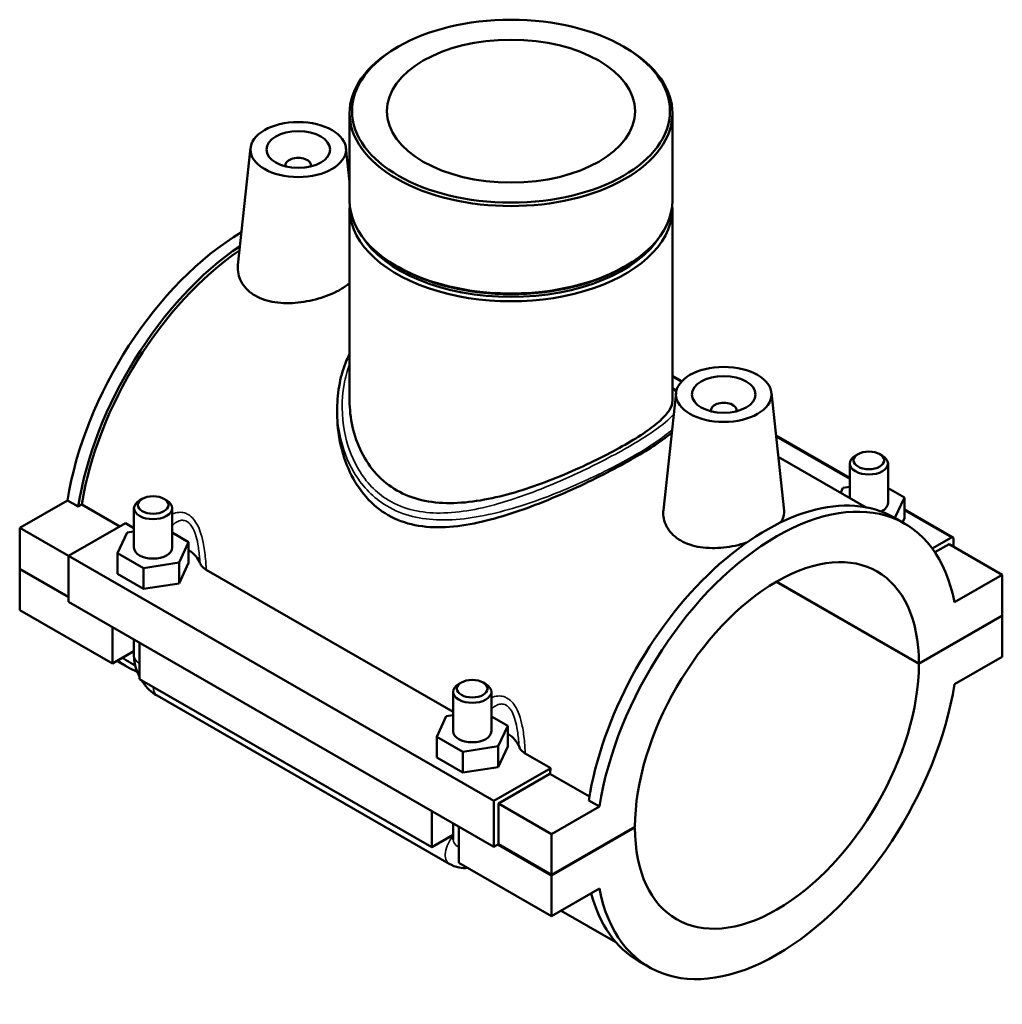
# Model space of a CAD drawing. Header units: millimetres. Extents: x 0 to 1034, y -188 to 1281.
# Tile 8 of 8: x 880 to 1034, y 729 to 884. Entities that reach past the tile are written whole.
import ezdxf

# ---------------------------------------------------------------- set-up
doc = ezdxf.new("R2010")
doc.units = ezdxf.units.MM
doc.layers.add('Visible (ISO)', color=7, linetype='Continuous', lineweight=50)
doc.layers.add('Visible Narrow (ISO)', color=7, linetype='Continuous', lineweight=35)

msp = doc.modelspace()

# ---------------------------------------------------------------- linework, layer by layer
at = {"layer": 'Visible (ISO)'}
for p, q in [((939.5189, 879.4683), (939.2424, 879.3078)), ((974.9097, 879.4683), (975.1862, 879.3078)), ((931.8955, 869.0379), (931.8955, 855.3218)), ((982.5331, 869.0379), (982.5331, 855.3218)), ((916.3531, 863.6004), (914.3771, 845.1707)), ((931.3246, 863.6004), (931.8955, 858.2757)), ((921.8389, 860.8816), (921.8389, 860.6953)), ((925.8389, 860.8816), (925.8389, 860.6953)), ((931.8955, 854.0955), (931.8955, 823.9449)), ((982.5331, 854.0955), (982.5331, 823.9449)), ((939.5973, 844.8459), (939.2424, 845.0519)), ((974.8313, 844.8459), (975.1862, 845.0519)), ((982.5331, 827.806), (984.0025, 826.9598)), ((983.104, 825.1611), (981.128, 806.7314)), ((998.0755, 825.1611), (1000.0641, 806.614)), ((929.9479, 822.6476), (929.9479, 821.9032)), ((988.5897, 822.256), (988.5897, 822.4423)), ((992.5897, 822.256), (992.5897, 822.4423)), ((998.796, 818.4408), (1010.3586, 811.7824)), ((999.1518, 815.1223), (1012.9494, 807.1767)), ((1011.655, 815.5202), (1011.2291, 815.273)), ((1015.0622, 815.5202), (1015.4881, 815.273)), ((1010.3586, 814.0561), (1010.3586, 808.6687)), ((1016.3586, 814.0561), (1016.3586, 807.8632)), ((1009.2761, 810.2142), (1008.9377, 809.4869)), ((1010.3586, 810.3812), (1009.2761, 810.2142)), ((1018.9354, 808.7237), (1016.3586, 810.2076)), ((880.1397, 803.9384), (887.6471, 808.2616)), ((889.3159, 807.3006), (887.6471, 808.2616)), ((899.3664, 808.5164), (898.9405, 808.2693)), ((902.7736, 808.5164), (903.1995, 808.2693)), ((1017.4411, 805.5123), (1018.9354, 808.7237)), ((1018.9354, 805.4535), (1018.9354, 808.7237)), ((889.884, 807.6278), (889.3159, 807.3006)), ((895.8492, 804.1926), (889.884, 807.6278)), ((898.07, 807.0524), (898.07, 800.8595)), ((904.07, 807.0524), (904.07, 800.8595)), ((1018.9354, 806.8433), (1026.5481, 802.4594)), ((1018.976, 804.615), (1017.3072, 805.576)), ((1017.4228, 805.5095), (1017.4411, 805.5123)), ((1017.4411, 805.4989), (1017.4411, 805.5123)), ((1018.6362, 804.8107), (1018.9354, 805.4535)), ((880.1397, 803.9384), (887.7764, 799.5407)), ((880.1397, 797.5411), (880.1397, 803.9384)), ((896.713, 804.69), (887.7764, 799.5438)), ((896.713, 804.69), (898.07, 803.9086)), ((895.4932, 799.999), (896.9875, 803.2104)), ((896.9875, 803.2104), (898.07, 803.3774)), ((904.07, 803.2038), (906.6468, 801.72)), ((1026.2986, 802.4349), (1023.3001, 800.7082)), ((1026.6522, 801.0066), (1026.6522, 802.2297)), ((906.6468, 801.72), (905.1525, 798.5085)), ((906.6468, 798.4498), (906.6468, 801.72)), ((1025.9451, 801.4138), (1023.7097, 800.1265)), ((1025.9451, 801.4138), (1034.2889, 796.6088)), ((887.7764, 799.5438), (887.7764, 792.329)), ((887.7764, 799.5438), (954.5273, 761.1045)), ((895.4932, 796.7288), (895.4932, 799.999)), ((899.5757, 797.648), (895.4932, 799.999)), ((880.1397, 797.5411), (887.7764, 793.1433)), ((880.1397, 797.4593), (880.2106, 797.5002)), ((880.1397, 791.062), (880.1397, 797.4593)), ((887.7764, 793.0616), (880.1397, 797.4593)), ((905.1525, 798.5085), (899.5757, 797.648)), ((899.5757, 794.3778), (899.5757, 797.648)), ((905.1525, 795.2383), (905.1525, 798.5085)), ((905.1525, 795.2383), (906.6468, 798.4498)), ((909.3932, 797.388), (948.1332, 775.0791)), ((895.4932, 796.7288), (899.5757, 794.3778)), ((1034.2889, 796.6088), (1026.7815, 792.2856)), ((1034.2889, 790.2115), (1034.2889, 796.6088)), ((899.5757, 794.3778), (905.1525, 795.2383)), ((1021.2074, 782.5966), (998.8121, 795.4933)), ((998.8828, 795.5343), (1021.2074, 782.6784)), ((887.7764, 792.329), (954.5273, 753.8897)), ((880.1397, 791.062), (894.7061, 782.6738)), ((1021.2074, 782.6784), (1034.2889, 790.2115)), ((1034.2889, 790.1298), (1021.2074, 782.5966)), ((1034.218, 790.1707), (1034.2889, 790.1298)), ((1034.2889, 783.7325), (1034.2889, 790.1298)), ((894.7061, 782.6738), (894.7061, 788.3384)), ((898.07, 786.4013), (898.07, 783.8954)), ((898.9487, 785.8953), (898.9487, 780.2306)), ((898.07, 784.6109), (894.7061, 782.6738)), ((1026.7815, 779.4092), (1034.2889, 783.7325)), ((897.1214, 782.0948), (895.4526, 783.0558)), ((897.5144, 782.7773), (898.2645, 782.3453)), ((898.9487, 780.2306), (944.7692, 753.8443)), ((949.4296, 779.6869), (949.0037, 779.4398)), ((952.8368, 779.6869), (953.2627, 779.4398)), ((901.6942, 777.6214), (947.5148, 751.2351)), ((948.1332, 772.03), (948.1332, 778.2229)), ((954.1332, 772.03), (954.1332, 778.2229)), ((945.5564, 771.1695), (947.0507, 774.3809)), ((947.0507, 774.3809), (948.1332, 774.548)), ((954.1332, 774.3744), (956.71, 772.8905)), ((956.71, 772.8905), (955.2157, 769.6791)), ((956.71, 769.6203), (956.71, 772.8905)), ((945.5564, 767.8993), (945.5564, 771.1695)), ((949.6389, 768.8186), (945.5564, 771.1695)), ((955.2157, 769.6791), (949.6389, 768.8186)), ((955.2157, 766.4089), (955.2157, 769.6791)), ((955.2157, 766.4089), (956.71, 769.6203)), ((949.6389, 765.5484), (949.6389, 768.8186)), ((959.4563, 768.5586), (963.4639, 766.2508)), ((945.5564, 767.8993), (949.6389, 765.5484)), ((949.6389, 765.5484), (955.2157, 766.4089)), ((954.5273, 761.1045), (963.4639, 766.2508)), ((963.3099, 765.3446), (955.2344, 760.6942)), ((969.5147, 761.7715), (963.3099, 765.3446)), ((954.5273, 753.8897), (954.5273, 761.1045)), ((955.2344, 760.6942), (963.5783, 755.8893)), ((955.2344, 760.6942), (955.2344, 754.2969)), ((971.0857, 760.2125), (969.4169, 761.1735)), ((944.7692, 753.8443), (944.7692, 759.509)), ((971.0857, 760.2125), (963.5783, 755.8893)), ((948.1332, 755.0659), (948.1332, 757.5718)), ((948.1332, 755.7815), (944.7692, 753.8443)), ((949.0119, 757.0658), (949.0119, 751.4011)), ((963.5783, 749.492), (976.6598, 757.0251)), ((976.6598, 756.9433), (963.5783, 749.4102)), ((963.5783, 755.8893), (963.5783, 749.492)), ((976.5888, 756.9842), (976.6598, 756.9433)), ((955.2344, 754.2969), (954.5273, 753.8897)), ((963.5783, 749.4102), (955.1634, 754.256)), ((955.2344, 754.2969), (963.5783, 749.492)), ((949.0119, 751.4011), (963.5783, 743.0129)), ((963.5783, 749.4102), (963.5783, 743.0129)), ((963.5783, 743.0129), (971.0857, 747.3362)), ((965.0723, 743.8733), (973.6506, 738.9333)), ((978.8912, 735.0067), (977.2224, 735.9677))]:
    msp.add_line(p, q, dxfattribs=at)
for centre, major_axis in [((957.2143, 869.3563), (24.9293, 0)), ((957.2143, 869.3563), (19.476, 0)), ((923.8389, 863.3342), (7.5, 0)), ((923.8389, 863.3342), (5, 0)), ((990.5897, 824.8949), (7.5, 0)), ((990.5897, 824.8949), (5, 0)), ((1013.3586, 814.5467), (2.4, 0)), ((901.07, 807.5429), (2.4, 0)), ((951.1332, 778.7135), (2.4, 0))]:
    msp.add_ellipse(centre, major_axis=major_axis, ratio=0.5758617, dxfattribs=at)
for centre, major_axis, ratio, start_param, end_param in [((957.2143, 869.0379), (-25.3188, 0), 0.5758617, 5.50163969, 10.20632358), ((923.8389, 860.8816), (-2, 0), 0.5758617, 2.97290348, 6.45187448), ((957.2143, 854.0955), (-25.3188, 0), 0.5758617, 6.24111837, 9.46684489), ((957.2143, 855.3218), (25.3188, 0), 0.5758617, 3.14159265, 6.28318531), ((915.495, 817.86), (-20.0424, -34.8042), 0.57809312, 3.9448095, 5.29849633), ((957.2143, 854.5042), (-24.8188, 0), 0.5758617, 0.33327028, 2.80832237), ((917.1638, 816.899), (20.0424, 34.8042), 0.57809312, 0.87029146, 2.15690367), ((917.1638, 816.899), (-19.6494, -34.1217), 0.57809312, 4.01632063, 5.29449551), ((957.2143, 854.913), (-24.8188, 0), 0.5758617, 0.78154562, 2.36004704), ((990.5897, 822.4423), (-2, 0), 0.5758617, 2.97290348, 6.45187448), ((1013.3586, 814.0561), (-3, 0), 0.5758617, 5.50163969, 10.20632358), ((997.2648, 770.7719), (20.0424, 34.8042), 0.57809312, 0, 2.15690367), ((998.9336, 769.8109), (20.0424, 34.8042), 0.57809312, 5.69321054, 8.44008898), ((901.07, 807.0524), (3, 0), 0.5758617, 2.36004704, 7.06473092), ((1013.3586, 807.8632), (3, 0), 0.5758617, 5.4035544, 6.28318531), ((998.9336, 769.8109), (15.7195, 27.2974), 0.57809312, 5.49744074, 8.63585879), ((1026.2986, 802.0261), (0.2495, 0.4333), 0.57809312, 5.49585344, 7.06664976), ((901.07, 800.8595), (-3, 0), 0.5758617, 0, 3.14159265), ((901.07, 797.5893), (7.5, 0), 0.5758617, 0.20039156, 0.73240258), ((917.1638, 816.899), (-19.6494, -34.1217), 0.57809312, 6.21860393, 6.28318531), ((915.495, 817.86), (-20.0424, -34.8042), 0.57809312, 6.28112163, 6.28318531), ((917.1638, 816.899), (-20.0424, -34.8042), 0.57809312, 6.20143994, 6.35315385), ((998.9336, 769.8109), (-15.7195, -27.2974), 0.57809312, 5.49744074, 8.63585879), ((951.1332, 778.2229), (3, 0), 0.5758617, 2.36004704, 7.06473092), ((998.9336, 769.8109), (-20.0424, -34.8042), 0.57809312, 5.69321054, 8.44008898), ((951.1332, 772.03), (-3, 0), 0.5758617, 0, 3.14159265), ((951.1332, 768.7598), (7.5, 0), 0.5758617, 0.20039156, 0.73240258), ((990.5897, 774.6158), (-19.6494, -34.1217), 0.57809312, 5.26850311, 5.29449551), ((997.2648, 770.7719), (-20.0424, -34.8042), 0.57809312, 5.75330082, 6.28318531)]:
    msp.add_ellipse(centre, major_axis=major_axis, ratio=ratio, start_param=start_param, end_param=end_param, dxfattribs=at)
for points, knots in [([(931.8935, 842.3605), (931.4931, 842.0218), (931.0224, 841.6984), (929.6661, 840.9173), (928.5995, 840.4461), (926.2688, 839.7046), (925.0045, 839.4364), (922.6299, 839.1846), (921.3586, 839.1851), (919.0144, 839.5489), (917.9414, 839.9154), (916.2472, 840.8911), (915.5203, 841.561), (914.5682, 843.0955), (914.3423, 843.9571), (914.3544, 844.8969), (914.3628, 845.0334), (914.3779, 845.1706)], [1.21863456, 1.21863456, 1.21863456, 1.21863456, 1.43566376, 1.43566376, 1.79409402, 1.79409402, 2.15252429, 2.15252429, 2.51192591, 2.51192591, 2.87132752, 2.87132752, 3.23072914, 3.23072914, 3.59013076, 3.59013076, 3.65042623, 3.65042623, 3.65042623, 3.65042623]), ([(929.9479, 822.6476), (929.9479, 823.9987), (930.0761, 825.3448), (930.5828, 827.8966), (930.9464, 829.106), (931.5758, 830.604), (931.7303, 830.9414), (931.8955, 831.2733)], [19.26234418, 19.26234418, 19.26234418, 19.26234418, 19.73170449, 19.73170449, 20.17326199, 20.17326199, 20.3039513, 20.3039513, 20.3039513, 20.3039513]), ([(939.3112, 809.8383), (938.1445, 810.5102), (937.0702, 811.369), (935.2002, 813.4018), (934.4041, 814.5746), (933.1358, 817.1041), (932.662, 818.462), (932.0418, 821.2142), (931.8955, 822.6079), (931.8955, 823.9449)], [0, 0, 0, 0, 0.49499782, 0.49499782, 0.98999564, 0.98999564, 1.48499346, 1.48499346, 1.97999128, 1.97999128, 1.97999128, 1.97999128]), ([(982.5331, 823.9449), (982.5331, 823.4883), (982.3889, 823.0041), (981.77, 821.9689), (981.2953, 821.4174), (980.0221, 820.2469), (979.222, 819.6264), (977.3488, 818.3386), (976.2754, 817.6711), (973.9594, 816.3374), (972.6577, 815.6372), (969.8458, 814.227), (968.3359, 813.5172), (965.2136, 812.1566), (963.5983, 811.5045), (960.3731, 810.326), (958.763, 809.8), (955.6539, 808.9263), (954.0398, 808.5464), (950.8174, 808.007), (949.2088, 807.8482), (946.0986, 807.8401), (944.5941, 807.9922), (941.7837, 808.6547), (940.4779, 809.1664), (939.3112, 809.8383)], [9.87031025, 9.87031025, 9.87031025, 9.87031025, 10.36160231, 10.36160231, 10.85289436, 10.85289436, 11.34418641, 11.34418641, 11.83547846, 11.83547846, 12.32677051, 12.32677051, 12.81806256, 12.81806256, 13.30935461, 13.30935461, 13.80064666, 13.80064666, 14.29564448, 14.29564448, 14.7906423, 14.7906423, 15.28564012, 15.28564012, 15.78063794, 15.78063794, 15.78063794, 15.78063794]), ([(982.4315, 818.8891), (981.7566, 818.3144), (980.9127, 817.6926), (978.9141, 816.3603), (977.7523, 815.6479), (975.2368, 814.1993), (973.8249, 813.4296), (970.7816, 811.8606), (969.1504, 811.0615), (965.786, 809.5097), (964.0493, 808.7557), (960.5901, 807.3697), (958.8674, 806.7382), (955.5386, 805.6575), (953.8076, 805.1684), (950.3525, 804.4208), (948.6281, 804.1628), (945.287, 803.9936), (943.667, 804.0841), (940.628, 804.6972), (939.209, 805.2222), (936.6591, 806.6906), (935.4962, 807.6525), (933.4814, 809.9496), (932.6288, 811.283), (931.2724, 814.1573), (930.7669, 815.6994), (930.1044, 818.8181), (929.9479, 820.3942), (929.9479, 821.9032)], [3.2431736, 3.2431736, 3.2431736, 3.2431736, 3.76444989, 3.76444989, 4.29806767, 4.29806767, 4.83168545, 4.83168545, 5.36530323, 5.36530323, 5.89892101, 5.89892101, 6.43253879, 6.43253879, 6.97343793, 6.97343793, 7.51433707, 7.51433707, 8.05523621, 8.05523621, 8.59613535, 8.59613535, 9.13703448, 9.13703448, 9.67793362, 9.67793362, 10.21883276, 10.21883276, 10.7597319, 10.7597319, 10.7597319, 10.7597319]), ([(994.1764, 801.6334), (993.0134, 801.264), (991.7525, 800.9968), (989.3808, 800.7453), (988.1095, 800.7459), (985.7653, 801.1096), (984.6923, 801.4761), (983.8451, 801.964), (982.998, 802.4518), (982.2712, 803.1217), (981.3191, 804.6562), (981.0932, 805.5178), (981.1052, 806.4576), (981.1137, 806.5941), (981.1288, 806.7313)], [4.66629959, 4.66629959, 4.66629959, 4.66629959, 5.02385181, 5.02385181, 5.38325343, 5.38325343, 5.74265505, 5.74265505, 5.74265505, 6.10205667, 6.10205667, 6.46145828, 6.46145828, 6.52175375, 6.52175375, 6.52175375, 6.52175375]), ([(1000.0633, 806.6139), (1000.0734, 806.5237), (1000.0776, 806.4343), (1000.0667, 805.8406), (999.8674, 805.3044), (999.473, 804.779)], [3.533754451, 3.533754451, 3.533754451, 3.533754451, 3.59013076, 3.59013076, 3.911678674, 3.911678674, 3.911678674, 3.911678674]), ([(908.4199, 798.449), (908.4897, 798.2512), (908.6062, 798.0594), (908.9325, 797.6991), (909.1422, 797.5326), (909.3932, 797.388)], [-0.21153027, -0.21153027, -0.21153027, -0.21153027, -0.106492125, -0.106492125, 0, 0, 0, 0]), ([(898.07, 783.8954), (898.07, 783.3668), (898.1399, 782.8605), (898.376, 781.8842), (898.5433, 781.4141), (898.8134, 780.8287), (898.8793, 780.6957), (898.9487, 780.5646)], [1.570796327, 1.570796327, 1.570796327, 1.570796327, 1.884955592, 1.884955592, 2.199114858, 2.199114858, 2.293118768, 2.293118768, 2.293118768, 2.293118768]), ([(899.2363, 780.065), (899.3184, 779.9332), (899.4044, 779.8038), (899.7803, 779.2716), (900.1039, 778.8916), (900.8318, 778.199), (901.2357, 777.8854), (901.6942, 777.6214)], [2.414901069, 2.414901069, 2.414901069, 2.414901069, 2.513274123, 2.513274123, 2.827433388, 2.827433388, 3.141592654, 3.141592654, 3.141592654, 3.141592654]), ([(958.4831, 769.6195), (958.5529, 769.4217), (958.6693, 769.2299), (958.9956, 768.8697), (959.2053, 768.7031), (959.4563, 768.5586)], [-0.21153027, -0.21153027, -0.21153027, -0.21153027, -0.106492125, -0.106492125, 0, 0, 0, 0]), ([(947.5148, 751.2351), (947.9733, 750.971), (948.4886, 750.7538), (949.5008, 750.5512), (949.9631, 750.5196), (950.4457, 750.5755)], [3.141592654, 3.141592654, 3.141592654, 3.141592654, 3.455751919, 3.455751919, 3.680657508, 3.680657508, 3.680657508, 3.680657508])]:
    msp.add_open_spline(points, degree=3, knots=knots, dxfattribs=at)
msp.add_open_spline([(982.5331, 825.9845), (982.7536, 825.7989), (982.9581, 825.6133), (983.1462, 825.4238)], degree=3, dxfattribs=at)
at = {"layer": 'Visible Narrow (ISO)'}
for p, q in [((982.5331, 827.6378), (983.9018, 826.8496)), ((998.8152, 818.2615), (1010.3586, 811.6142)), ((1018.9354, 806.6751), (1026.2986, 802.4349))]:
    msp.add_line(p, q, dxfattribs=at)
for centre, major_axis, ratio, start_param, end_param in [((901.07, 783.8954), (-3, 0), 0.5758617, 0, 0.78539816), ((903.1913, 780.2211), (-1.4971, -2.5998), 0.57809312, 5.49200086, 6.28318531), ((949.0119, 753.8348), (-1.4971, -2.5998), 0.57809312, 4.35213569, 6.28318531), ((951.1332, 755.0659), (-3, 0), 0.5758617, 0, 0.78539816)]:
    msp.add_ellipse(centre, major_axis=major_axis, ratio=ratio, start_param=start_param, end_param=end_param, dxfattribs=at)
for points, knots in [([(982.7418, 821.7827), (982.6671, 821.6965), (982.5881, 821.6093), (981.7195, 820.6905), (980.5363, 819.7588), (977.1288, 817.4923), (974.746, 816.1128), (969.8145, 813.5479), (967.3733, 812.3749), (961.7023, 809.9148), (958.4383, 808.676), (951.9061, 806.819), (948.624, 806.2168), (944.0998, 806.3158), (942.7079, 806.4955), (940.0207, 807.2275), (938.7337, 807.798), (935.7234, 809.7776), (934.2133, 811.4846), (932.1386, 815.1756), (931.4711, 817.0916), (930.6294, 821.5058), (930.6074, 824.0374), (931.2316, 827.5538), (931.5177, 828.6225), (931.8967, 829.6516)], [11.4154979, 11.4154979, 11.4154979, 11.4154979, 11.50290487, 11.50290487, 12.32454161, 12.32454161, 13.30135326, 13.30135326, 14.1124584, 14.1124584, 15.13735609, 15.13735609, 16.19929671, 16.19929671, 16.69303878, 16.69303878, 17.20824281, 17.20824281, 18.0324704, 18.0324704, 18.7548284, 18.7548284, 19.64901994, 19.64901994, 20.05027754, 20.05027754, 20.05027754, 20.05027754]), ([(929.9473, 822.6474), (929.9472, 821.2259), (930.0958, 819.797), (930.812, 816.4013), (931.5321, 814.4604), (933.7359, 810.7056), (935.325, 808.9577), (938.4735, 806.8999), (939.8158, 806.2966), (942.612, 805.4977), (944.0574, 805.2841), (948.7479, 805.0787), (952.1397, 805.6094), (958.8714, 807.3472), (962.2265, 808.5373), (968.0389, 810.9416), (970.5349, 812.101), (975.5618, 814.6674), (977.9796, 816.0686), (980.903, 818.0614), (981.7848, 818.7412), (982.4832, 819.379)], [-19.26234418, -19.26234418, -19.26234418, -19.26234418, -18.7548284, -18.7548284, -18.0324704, -18.0324704, -17.20824281, -17.20824281, -16.69303878, -16.69303878, -16.19929671, -16.19929671, -15.13735609, -15.13735609, -14.1124584, -14.1124584, -13.30135326, -13.30135326, -12.32454161, -12.32454161, -11.77056063, -11.77056063, -11.77056063, -11.77056063]), ([(909.3932, 797.388), (909.3659, 797.9511), (909.3297, 798.5191), (909.2022, 799.9536), (909.0929, 800.8236), (908.795, 802.2945), (908.6349, 802.9053), (908.2395, 803.9827), (908.015, 804.4578), (907.539, 805.1854), (907.3077, 805.4634), (906.8935, 805.8338), (906.7252, 805.9566), (906.5501, 806.0574), (906.375, 806.1582), (906.1933, 806.237), (905.7113, 806.3827), (905.4058, 806.4139), (904.7509, 806.3694), (904.4031, 806.276), (904.0701, 806.1313)], [-2.23681318, -2.23681318, -2.23681318, -2.23681318, -2.07499383, -2.07499383, -1.82932288, -1.82932288, -1.64940261, -1.64940261, -1.49161939, -1.49161939, -1.37278418, -1.37278418, -1.29851217, -1.29851217, -1.29851217, -1.22424017, -1.22424017, -1.10540495, -1.10540495, -0.96710249, -0.96710249, -0.96710249, -0.96710249]), ([(904.0701, 804.3188), (904.2232, 804.4771), (904.3832, 804.6186), (904.8081, 804.9249), (905.0822, 805.0583), (905.5718, 805.1578), (905.7849, 805.1566), (906.1224, 805.0729), (906.25, 805.0212), (906.3733, 804.9502), (906.4966, 804.8792), (906.6155, 804.789), (906.9091, 804.5092), (907.0741, 804.2927), (907.4158, 803.7144), (907.5787, 803.3294), (907.8686, 802.4445), (907.9881, 801.9362), (908.214, 800.7003), (908.3003, 799.9602), (908.3847, 798.9615), (908.4035, 798.7052), (908.4199, 798.449)], [0.84625057, 0.84625057, 0.84625057, 0.84625057, 0.94762173, 0.94762173, 1.10540495, 1.10540495, 1.22424017, 1.22424017, 1.29851217, 1.29851217, 1.29851217, 1.37278418, 1.37278418, 1.49161939, 1.49161939, 1.64940261, 1.64940261, 1.82932288, 1.82932288, 2.07499383, 2.07499383, 2.1595584, 2.1595584, 2.1595584, 2.1595584]), ([(959.4563, 768.5586), (959.4291, 769.1216), (959.3929, 769.6896), (959.2653, 771.1242), (959.156, 771.9941), (958.8581, 773.465), (958.6981, 774.0758), (958.3026, 775.1533), (958.0782, 775.6283), (957.6022, 776.356), (957.3709, 776.6339), (956.9567, 777.0043), (956.7883, 777.1272), (956.6133, 777.228), (956.4382, 777.3288), (956.2565, 777.4075), (955.7745, 777.5532), (955.469, 777.5844), (954.8141, 777.5399), (954.4663, 777.4465), (954.1332, 777.3019)], [-2.23681318, -2.23681318, -2.23681318, -2.23681318, -2.0749898, -2.0749898, -1.82932009, -1.82932009, -1.64940067, -1.64940067, -1.49161825, -1.49161825, -1.37278374, -1.37278374, -1.29851217, -1.29851217, -1.29851217, -1.2242406, -1.2242406, -1.1054061, -1.1054061, -0.96710249, -0.96710249, -0.96710249, -0.96710249]), ([(954.1333, 775.4893), (954.2864, 775.6477), (954.4463, 775.7891), (954.8712, 776.0954), (955.1453, 776.2288), (955.635, 776.3283), (955.8481, 776.3271), (956.1856, 776.2435), (956.3132, 776.1917), (956.4365, 776.1207), (956.5598, 776.0497), (956.6787, 775.9595), (956.9723, 775.6798), (957.1373, 775.4632), (957.4789, 774.885), (957.6418, 774.5), (957.9318, 773.615), (958.0513, 773.1068), (958.2772, 771.8709), (958.3635, 771.1308), (958.4479, 770.132), (958.4666, 769.8757), (958.4831, 769.6195)], [0.84625057, 0.84625057, 0.84625057, 0.84625057, 0.94762368, 0.94762368, 1.1054061, 1.1054061, 1.2242406, 1.2242406, 1.29851217, 1.29851217, 1.29851217, 1.37278374, 1.37278374, 1.49161825, 1.49161825, 1.64940067, 1.64940067, 1.82932009, 1.82932009, 2.0749898, 2.0749898, 2.1595584, 2.1595584, 2.1595584, 2.1595584])]:
    msp.add_open_spline(points, degree=3, knots=knots, dxfattribs=at)
msp.add_open_spline([(982.5331, 825.9071), (982.7628, 825.6929), (982.9582, 825.4844), (983.1197, 825.2788)], degree=3, dxfattribs=at)

doc.saveas('drawing.dxf')
